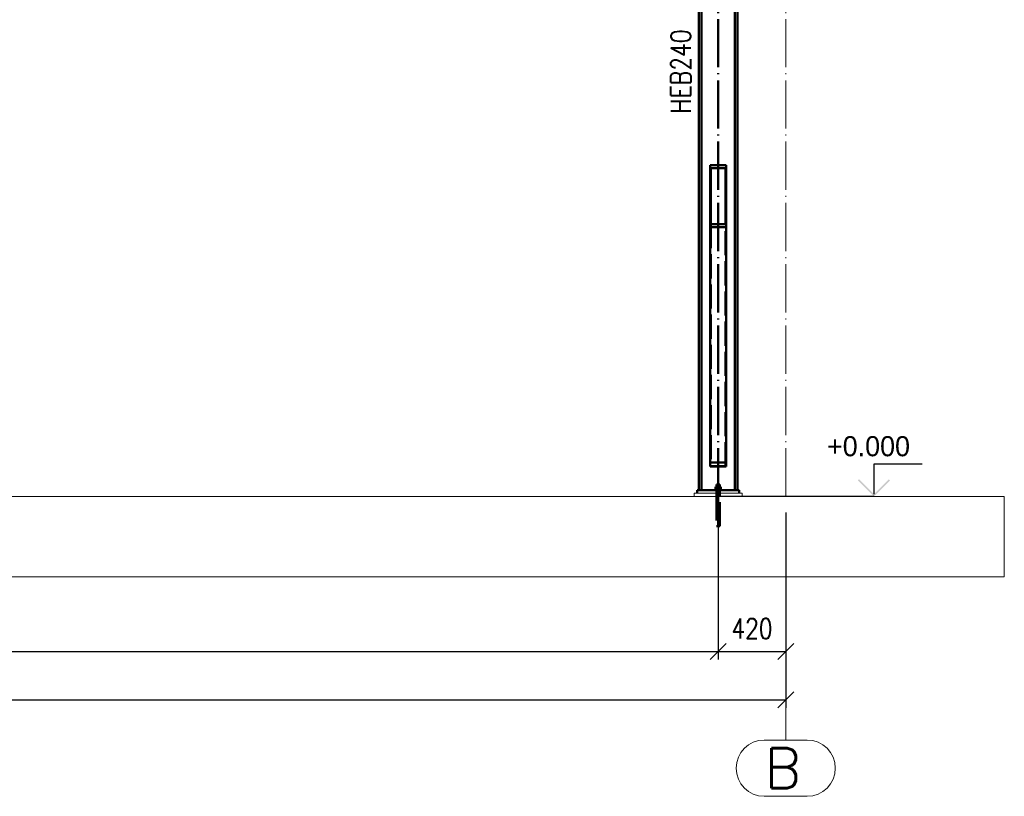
# Paper-space layout 'Layout1' of a CAD drawing. Extents: x -2 to 1033, y -36 to 596.
# Tile 26 of 182: x 237 to 359, y 288 to 385. Entities that reach past the tile are written whole.
import ezdxf

# ---------------------------------------------------------------- set-up
doc = ezdxf.new("R2010")
doc.units = 0
for name, pattern in [('ACAD_ISO02W100', [15, 12, -3]), ('ACAD_ISO04W100', [30.5, 24, -3, 0.5, -3]), ('HP_01_CER_B', [8, 5, -1, 1, -1])]:
    doc.linetypes.add(name, pattern=pattern)
doc.layers.get('0').update_dxf_attribs({"linetype": 'CONTINUOUS'})
doc.layers.get('DEFPOINTS').update_dxf_attribs({"color": 132, "linetype": 'CONTINUOUS'})
doc.layers.add('AS_INS_ON', color=7, linetype='CONTINUOUS')
for name, color, linetype, lineweight in [('SS_1.ET-HALA_TaO-PODLAHA', 9, 'CONTINUOUS', 13), ('SS_1.ET-HALA_TaO-RASTR', 7, 'HP_01_CER_B', 13), ('SS_2.ET-HALA_TaO-VESTAVBA_A1÷B2-PODLITI', 9, 'CONTINUOUS', 5), ('SS_2.ET-HALA_TaO-VESTAVBA_A1÷B2-VAZBA', 200, 'CONTINUOUS', 50), ('SS_KOTY', 3, 'CONTINUOUS', 25), ('SS_POPIS_PROFILU', 13, 'CONTINUOUS', 25)]:
    doc.layers.add(name, color=color, linetype=linetype, lineweight=lineweight)
doc.styles.add('ROMANS', font='romans.shx', dxfattribs={"width": 0.8})
doc.styles.add('romans.shx', font='romans.shx', dxfattribs={"height": 5})
doc.dimstyles.new('A-1_(2.5)_50AS', dxfattribs={"dimtxt": 2.5, "dimasz": 2, "dimexe": 1, "dimexo": 2, "dimgap": 0, "dimtad": 0, "dimdec": 1, "dimlfac": 50, "dimrnd": 1, "dimtxsty": 'ROMANS', "dimblk1": 'OBLIQUE', "dimblk2": 'OBLIQUE', "dimsah": 1, "dimcen": 2, "dimclrd": 256, "dimclre": 256, "dimclrt": 256, "dimadec": 1, "dimazin": 2, "dimtfac": 0.714286, "dimtdec": 1, "dimtmove": 0, "dimatfit": 3, "dimldrblk": 'OPEN', "dimfxl": 1, "dimtvp": 1.142857, "dimtfill": 1, "dimtolj": 1, "dimlwd": -1, "dimlwe": -1, "dimarcsym": 0})

# ---------------------------------------------------------------- blocks, each defined once
blk = doc.blocks.new('_Oblique')
at = {"color": 0, "linetype": 'ByBlock', "lineweight": -2}
blk.add_line((-0.5, -0.5), (0.5, 0.5), dxfattribs=at)
blk = doc.blocks.new('*D48')
at = {"layer": 'DEFPOINTS', "color": 0, "transparency": 16777216}
for p in [(95.94, 325.26, -10152.8), (323.54, 325.26, -10152.8), (323.54, 305.97)]:
    blk.add_point(p, dxfattribs=at)
at = {"layer": 'SS_KOTY', "transparency": 16777216}
for p, q in [((95.94, 323.26), (95.94, 304.97)), ((323.54, 323.26), (323.54, 304.97)), ((95.94, 305.97), (323.54, 305.97))]:
    blk.add_line(p, q, dxfattribs=at)
at = {"layer": 'SS_KOTY', "transparency": 16777216, "xscale": 2, "yscale": 2, "zscale": 2, "rotation": 180}
blk.add_blockref('_Oblique', (95.94, 305.97), dxfattribs=at)
at = {"layer": 'SS_KOTY', "transparency": 16777216, "xscale": 2, "yscale": 2, "zscale": 2}
blk.add_blockref('_Oblique', (323.54, 305.97), dxfattribs=at)
at = {"layer": 'SS_KOTY', "transparency": 16777216, "insert": (209.74, 308.83), "char_height": 2.5, "attachment_point": 5, "style": 'ROMANS', "bg_fill": 3, "box_fill_scale": 1.1, "bg_fill_color": 256, "bg_fill_true_color": 13158600, "bg_fill_transparency": 0}
blk.add_mtext('\\A1;11380', dxfattribs=at)
blk = doc.blocks.new('_OPEN')
at = {"color": 0, "linetype": 'ByBlock'}
for p, q in [((-1, 0.167), (0, 0)), ((0, 0), (-1, -0.167)), ((0, 0), (-1, 0))]:
    blk.add_line(p, q, dxfattribs=at)
blk = doc.blocks.new('*D49')
at = {"layer": 'DEFPOINTS', "color": 0, "transparency": 16777216}
for p in [(323.54, 325.26, -10152.8), (331.94, 325.26), (331.94, 305.97)]:
    blk.add_point(p, dxfattribs=at)
at = {"layer": 'SS_KOTY', "transparency": 16777216}
for p, q in [((323.54, 323.26), (323.54, 304.97)), ((331.94, 323.26), (331.94, 304.97)), ((323.54, 305.97), (331.94, 305.97))]:
    blk.add_line(p, q, dxfattribs=at)
at = {"layer": 'SS_KOTY', "transparency": 16777216, "xscale": 2, "yscale": 2, "zscale": 2, "rotation": 180}
blk.add_blockref('_Oblique', (323.54, 305.97), dxfattribs=at)
at = {"layer": 'SS_KOTY', "transparency": 16777216, "xscale": 2, "yscale": 2, "zscale": 2}
blk.add_blockref('_Oblique', (331.94, 305.97), dxfattribs=at)
at = {"layer": 'SS_KOTY', "transparency": 16777216, "insert": (327.74, 308.83), "char_height": 2.5, "attachment_point": 5, "style": 'ROMANS', "bg_fill": 3, "box_fill_scale": 1.1, "bg_fill_color": 256, "bg_fill_true_color": 13158600, "bg_fill_transparency": 0}
blk.add_mtext('\\A1;420', dxfattribs=at)
blk = doc.blocks.new('*D75')
at = {"layer": 'DEFPOINTS', "color": 0, "transparency": 16777216}
for p in [(71.94, 325.26), (331.94, 325.26), (331.94, 299.97)]:
    blk.add_point(p, dxfattribs=at)
at = {"layer": 'SS_KOTY', "transparency": 16777216}
for p, q in [((71.94, 323.26), (71.94, 298.97)), ((331.94, 323.26), (331.94, 298.97)), ((71.94, 299.97), (331.94, 299.97))]:
    blk.add_line(p, q, dxfattribs=at)
at = {"layer": 'SS_KOTY', "transparency": 16777216, "xscale": 2, "yscale": 2, "zscale": 2, "rotation": 180}
blk.add_blockref('_Oblique', (71.94, 299.97), dxfattribs=at)
at = {"layer": 'SS_KOTY', "transparency": 16777216, "xscale": 2, "yscale": 2, "zscale": 2}
blk.add_blockref('_Oblique', (331.94, 299.97), dxfattribs=at)
at = {"layer": 'SS_KOTY', "transparency": 16777216, "insert": (201.94, 302.83), "char_height": 2.5, "attachment_point": 5, "style": 'ROMANS', "bg_fill": 3, "box_fill_scale": 1.1, "bg_fill_color": 256, "bg_fill_true_color": 13158600, "bg_fill_transparency": 0}
blk.add_mtext('\\A1;13000', dxfattribs=at)

psp = doc.layouts.get("Layout1")

# ---------------------------------------------------------------- hatches: boundary and pattern name
at = {"layer": 'AS_INS_ON'}
psp.add_hatch(color=3, dxfattribs=at).paths.add_polyline_path([(341.0543, 327.4018), (340.9129, 327.2604), (342.9129, 325.2604), (344.9129, 327.2604), (344.7715, 327.4018), (342.9129, 325.5433)])

# ---------------------------------------------------------------- linework, layer by layer
at = {"layer": 'AS_INS_ON', "color": 3}
for p, q in [((348.9129, 329.2604, -10152.8), (342.9129, 329.2604, -10152.8)), ((342.9129, 329.2604, -10152.8), (342.9129, 325.5433, -10152.8))]:
    psp.add_line(p, q, dxfattribs=at)
at = {"layer": 'SS_1.ET-HALA_TaO-PODLAHA', "ltscale": 0.25}
psp.add_line((359.13, 315.2604), (359.13, 325.2604), dxfattribs=at)
at = {"layer": 'SS_1.ET-HALA_TaO-RASTR', "linetype": 'Continuous', "ltscale": 0.25}
for p, q in [((334.6053, 294.9725), (329.272, 294.9725)), ((329.272, 287.9725), (334.6053, 287.9725))]:
    psp.add_line(p, q, dxfattribs=at)
for centre, start, end in [((329.272, 291.4725), 90, 270), ((334.6053, 291.4725), 270, 90)]:
    psp.add_arc(centre, 3.5, start, end, dxfattribs=at)
at = {"layer": 'SS_2.ET-HALA_TaO-VESTAVBA_A1÷B2-VAZBA', "color": 1, "linetype": 'Continuous', "ltscale": 0.25}
for p, q in [((325.9386, 326.0604), (325.9386, 443.0604)), ((321.4786, 326.0604), (321.4786, 441.8604)), ((325.5986, 326.0604), (325.5986, 441.8604)), ((321.1386, 417.2604), (321.1386, 326.0604)), ((324.5386, 366.477), (322.5386, 366.477)), ((322.5386, 366.477), (322.5386, 358.7439)), ((324.5386, 366.477), (324.5386, 358.7439)), ((324.4386, 366.0903), (322.6386, 366.0903)), ((322.6386, 366.0903), (322.6386, 359.1305)), ((324.4386, 359.1305), (324.4386, 366.0903)), ((324.4386, 359.1305), (322.6386, 359.1305)), ((324.5386, 358.7439), (322.5386, 358.7439)), ((322.5386, 358.7439), (322.5386, 328.9832)), ((324.5386, 358.7439), (324.5386, 328.9832)), ((322.5386, 328.9832), (324.5386, 328.9832)), ((326.1386, 326.0604), (320.9386, 326.0604)), ((323.1686, 326.1204), (323.1757, 326.1204)), ((323.1686, 326.1204), (323.1686, 326.0604)), ((323.1757, 326.1204), (323.1968, 326.1204)), ((323.3656, 326.4404), (323.1926, 326.4404)), ((323.1926, 326.4404), (323.1926, 326.1204)), ((323.1968, 326.1204), (323.231, 326.1204)), ((323.231, 326.1204), (323.277, 326.1204)), ((323.277, 326.1204), (323.3331, 326.1204)), ((323.3331, 326.1204), (323.397, 326.1204)), ((323.3539, 326.7604), (323.3386, 326.7604)), ((323.3386, 326.7604), (323.3386, 326.4404)), ((323.3972, 326.7604), (323.3539, 326.7604)), ((323.7116, 326.4404), (323.3656, 326.4404)), ((323.3656, 326.1204), (323.3656, 326.4404)), ((323.397, 326.1204), (323.4664, 326.1204)), ((323.4621, 326.7604), (323.3972, 326.7604)), ((323.5386, 326.7604), (323.4621, 326.7604)), ((323.4664, 326.1204), (323.5386, 326.1204)), ((323.6152, 326.7604), (323.5386, 326.7604)), ((323.5386, 326.1204), (323.6108, 326.1204)), ((323.6108, 326.1204), (323.6802, 326.1204)), ((323.6801, 326.7604), (323.6152, 326.7604)), ((323.7234, 326.7604), (323.6801, 326.7604)), ((323.6802, 326.1204), (323.7442, 326.1204)), ((323.8846, 326.4404), (323.7116, 326.4404)), ((323.7116, 326.4404), (323.7116, 326.1204)), ((323.7386, 326.7604), (323.7234, 326.7604)), ((323.7386, 326.4404), (323.7386, 326.7604)), ((323.7442, 326.1204), (323.8003, 326.1204)), ((323.8003, 326.1204), (323.8463, 326.1204)), ((323.8463, 326.1204), (323.8805, 326.1204)), ((323.8805, 326.1204), (323.9015, 326.1204)), ((323.8846, 326.1204), (323.8846, 326.4404)), ((323.9015, 326.1204), (323.9086, 326.1204)), ((323.9086, 326.0604), (323.9086, 326.1204))]:
    psp.add_line(p, q, dxfattribs=at)
at = {"layer": 'SS_2.ET-HALA_TaO-VESTAVBA_A1÷B2-VAZBA', "color": 3, "linetype": 'ACAD_ISO02W100', "ltscale": 0.25}
for p, q in [((322.6386, 359.1305), (322.6386, 329.0091)), ((324.4386, 329.0091), (324.4386, 359.1305)), ((322.5386, 329.5005), (324.5386, 329.5005)), ((322.6386, 329.4746), (324.4386, 329.4746)), ((322.6386, 329.0091), (324.4386, 329.0091))]:
    psp.add_line(p, q, dxfattribs=at)
at = {"layer": 'SS_2.ET-HALA_TaO-VESTAVBA_A1÷B2-VAZBA', "color": 7, "linetype": 'ACAD_ISO04W100', "ltscale": 0.25}
psp.add_line((323.1686, 326.2604), (323.9086, 326.2604), dxfattribs=at)
psp.add_line((323.1686, 326.2604), (323.9086, 326.2604), dxfattribs=at)

# ---------------------------------------------------------------- texts
at = {"layer": 'AS_INS_ON', "color": 3}
psp.add_text('+0.000', height=2.5, dxfattribs=at).set_placement((337.0793, 330.2604))
at = {"layer": 'SS_1.ET-HALA_TaO-RASTR', "color": 7, "style": 'romans.shx'}
psp.add_text('B', height=5, dxfattribs=at).set_placement((329.3291, 288.9725))
at = {"layer": 'SS_POPIS_PROFILU', "color": 13, "style": 'romans.shx', "width": 0.8}
psp.add_text('HEB240', height=2.5, rotation=90, dxfattribs=at).set_placement((320.1386, 372.8925))

# ---------------------------------------------------------------- dimensions: what is measured, and where the dimension line sits
at = {"layer": 'SS_KOTY'}
dim = psp.add_linear_dim(base=(323.5386, 305.9725), p1=(95.9386, 325.2604, -10152.8), p2=(323.5386, 325.2604, -10152.8), dimstyle='A-1_(2.5)_50AS', override={"dimtmove": 1}, dxfattribs=at)
dim.commit()
dim.dimension.update_dxf_attribs({"geometry": '*D48', "text_midpoint": (209.7386, 308.8296)})

# ---------------------------------------------------------------- next in the draw order: dimensions: what is measured, and where the dimension line sits
dim = psp.add_linear_dim(base=(331.9386, 305.9725), p1=(323.5386, 325.2604, -10152.8), p2=(331.9386, 325.2604), dimstyle='A-1_(2.5)_50AS', override={"dimtmove": 1}, dxfattribs=at)
dim.commit()
dim.dimension.update_dxf_attribs({"geometry": '*D49', "text_midpoint": (327.7386, 308.8296)})

# ---------------------------------------------------------------- next in the draw order: dimensions: what is measured, and where the dimension line sits
dim = psp.add_linear_dim(base=(331.9386, 299.9725), p1=(71.9386, 325.2604), p2=(331.9386, 325.2604), dimstyle='A-1_(2.5)_50AS', dxfattribs=at)
dim.commit()
dim.dimension.update_dxf_attribs({"geometry": '*D75', "text_midpoint": (201.9386, 302.8296)})

# ---------------------------------------------------------------- next in the draw order: linework, layer by layer
at = {"layer": 'AS_INS_ON', "color": 3}
psp.add_line((342.9129, 325.2604), (323.5424, 325.2604), dxfattribs=at)
at = {"layer": 'SS_1.ET-HALA_TaO-PODLAHA', "ltscale": 0.25}
for p, q in [((359.13, 325.2604), (63.9386, 325.2604)), ((63.9386, 315.2604), (359.13, 315.2604))]:
    psp.add_line(p, q, dxfattribs=at)
at = {"layer": 'SS_1.ET-HALA_TaO-RASTR', "linetype": 'ACAD_ISO04W100', "ltscale": 0.25}
for p, q in [((331.9386, 325.2604), (331.9386, 541.8089)), ((331.9386, 305.9725), (331.9386, 300.9725)), ((331.9386, 300.9725), (331.9386, 299.9725)), ((331.9386, 299.9725), (331.9386, 294.9725))]:
    psp.add_line(p, q, dxfattribs=at)
at = {"layer": 'SS_2.ET-HALA_TaO-VESTAVBA_A1÷B2-PODLITI', "ltscale": 0.25}
for p, q in [((326.5386, 325.6604), (320.5386, 325.6604)), ((320.5386, 325.6604), (320.5386, 325.2604)), ((326.5386, 325.2604), (326.5386, 325.6604))]:
    psp.add_line(p, q, dxfattribs=at)
at = {"layer": 'SS_2.ET-HALA_TaO-VESTAVBA_A1÷B2-VAZBA', "color": 7, "linetype": 'ACAD_ISO04W100', "ltscale": 0.25}
for p, q in [((323.5386, 325.2604), (323.5386, 446.0604)), ((323.5386, 325.2604), (323.5386, 362.6104)), ((323.5386, 326.7604), (323.5386, 321.5604)), ((323.5386, 326.7604), (323.5386, 321.5604)), ((323.3386, 325.4604), (323.7386, 325.4604)), ((323.3386, 325.4604), (323.7386, 325.4604))]:
    psp.add_line(p, q, dxfattribs=at)
at = {"layer": 'SS_2.ET-HALA_TaO-VESTAVBA_A1÷B2-VAZBA', "color": 1, "linetype": 'Continuous', "ltscale": 0.25}
for p, q in [((320.9386, 326.0604), (320.9386, 325.6604)), ((326.1386, 325.6604), (326.1386, 326.0604))]:
    psp.add_line(p, q, dxfattribs=at)
at = {"layer": 'SS_2.ET-HALA_TaO-VESTAVBA_A1÷B2-VAZBA', "color": 3, "linetype": 'ACAD_ISO02W100', "ltscale": 0.25}
for p, q in [((323.3186, 326.0604), (323.3186, 325.6604)), ((323.3386, 326.0604), (323.3386, 325.6604)), ((323.7386, 325.6604), (323.7386, 326.0604)), ((323.7586, 325.6604), (323.7586, 326.0604)), ((323.3386, 325.6604), (323.3386, 325.2604)), ((323.3386, 325.2604), (323.3386, 321.5604)), ((323.7386, 325.2604), (323.7386, 325.6604)), ((323.7386, 321.5604), (323.7386, 325.2604)), ((323.3386, 321.5604), (323.3425, 321.5604)), ((323.3425, 321.5604), (323.3539, 321.5604)), ((323.3539, 321.5604), (323.3723, 321.5604)), ((323.3723, 321.5604), (323.3972, 321.5604)), ((323.3972, 321.5604), (323.4275, 321.5604)), ((323.4275, 321.5604), (323.4621, 321.5604)), ((323.4621, 321.5604), (323.4996, 321.5604)), ((323.4996, 321.5604), (323.5386, 321.5604)), ((323.5386, 321.5604), (323.5776, 321.5604)), ((323.5776, 321.5604), (323.6152, 321.5604)), ((323.6152, 321.5604), (323.6497, 321.5604)), ((323.6497, 321.5604), (323.6801, 321.5604)), ((323.6801, 321.5604), (323.7049, 321.5604)), ((323.7049, 321.5604), (323.7234, 321.5604)), ((323.7234, 321.5604), (323.7348, 321.5604)), ((323.7348, 321.5604), (323.7386, 321.5604))]:
    psp.add_line(p, q, dxfattribs=at)

doc.saveas('drawing.dxf')
